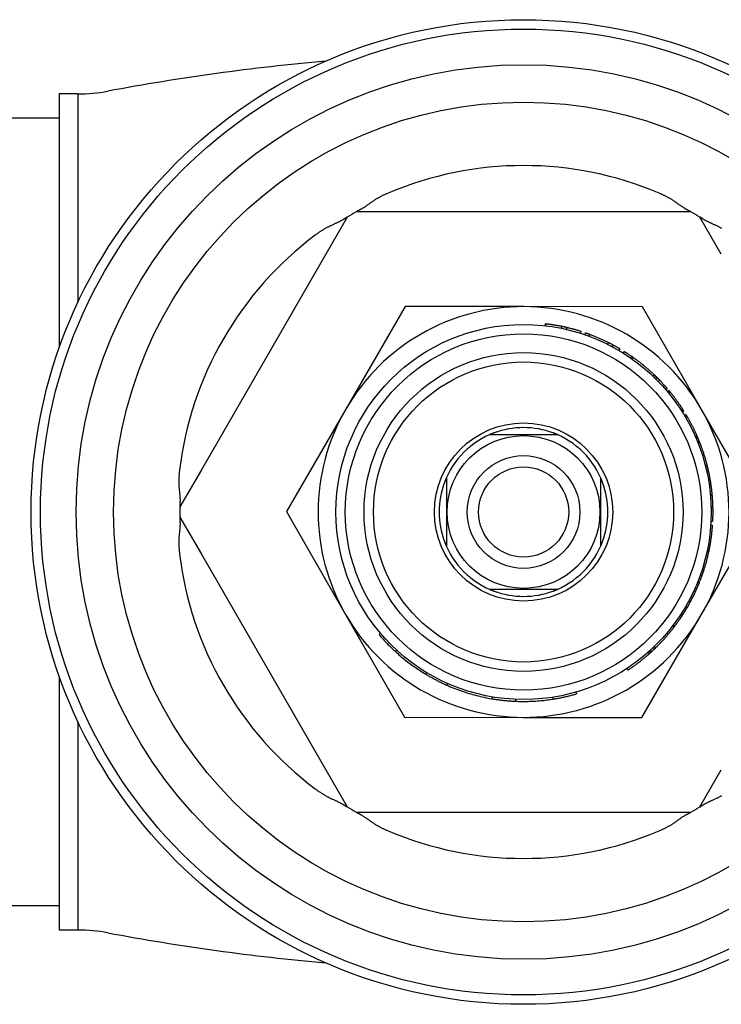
# Model space of a CAD drawing. Header units: millimetres. Extents: x 51 to 3773, y 35 to 413.
# Tile 6 of 11: x 284 to 321, y 359 to 412. Entities that reach past the tile are written whole.
import ezdxf

# ---------------------------------------------------------------- set-up
doc = ezdxf.new("R2010")
doc.units = ezdxf.units.MM
doc.layers.add('DETAIL', color=2, linetype='Continuous')

msp = doc.modelspace()

# ---------------------------------------------------------------- linework, layer by layer
at = {"layer": 'DETAIL'}
for p, q in [((285.978, 407.72), (285.978, 394.167)), ((286.978, 407.72), (285.978, 407.72)), ((286.978, 407.72), (286.978, 396.6)), ((285.978, 406.42), (277.924, 406.42)), ((301.333, 401.149), (300.188, 399.165)), ((304.094, 401.42), (301.803, 401.42)), ((317.361, 401.42), (304.094, 401.42)), ((319.652, 401.42), (317.361, 401.42)), ((321.267, 399.165), (320.122, 401.149)), ((300.188, 399.165), (293.555, 387.676)), ((304.422, 396.379), (301.253, 390.909)), ((310.744, 396.37), (304.422, 396.379)), ((317.066, 396.361), (310.744, 396.37)), ((320.219, 390.881), (317.066, 396.361)), ((311.883, 395.353), (311.894, 395.452)), ((311.918, 395.349), (311.929, 395.448)), ((311.919, 395.349), (311.931, 395.448)), ((311.931, 395.448), (311.929, 395.448)), ((312.739, 395.216), (312.759, 395.314)), ((313.023, 395.153), (313.046, 395.251)), ((313.774, 394.945), (313.805, 395.04)), ((313.989, 394.873), (314.022, 394.968)), ((314.231, 394.786), (314.266, 394.88)), ((315.21, 394.359), (315.255, 394.448)), ((315.454, 394.232), (315.502, 394.321)), ((315.82, 394.026), (315.871, 394.112)), ((316.048, 393.887), (316.102, 393.972)), ((316.05, 393.886), (316.103, 393.971)), ((316.103, 393.971), (316.102, 393.972)), ((316.439, 393.629), (316.496, 393.711)), ((316.52, 393.572), (316.578, 393.653)), ((317.627, 392.659), (317.696, 392.731)), ((317.704, 392.585), (317.774, 392.656)), ((317.774, 392.515), (317.845, 392.586)), ((317.916, 392.372), (317.988, 392.442)), ((318.312, 391.937), (318.388, 392.003)), ((318.392, 391.843), (318.469, 391.907)), ((318.446, 391.779), (318.523, 391.842)), ((301.253, 390.909), (298.084, 385.439)), ((319.138, 390.83), (319.222, 390.884)), ((319.182, 390.762), (319.266, 390.815)), ((319.306, 390.559), (319.392, 390.61)), ((323.372, 385.401), (320.219, 390.881)), ((319.349, 390.487), (319.435, 390.538)), ((312.532, 389.535), (308.924, 389.535)), ((319.883, 389.441), (319.975, 389.482)), ((319.916, 389.367), (320.008, 389.406)), ((319.999, 389.167), (320.092, 389.204)), ((320.017, 389.124), (320.109, 389.161)), ((320.017, 389.122), (320.11, 389.159)), ((320.11, 389.159), (320.109, 389.161)), ((293.555, 387.676), (292.409, 385.692)), ((320.418, 387.891), (320.514, 387.916)), ((320.526, 387.87), (320.429, 387.846)), ((320.483, 387.618), (320.581, 387.64)), ((320.484, 387.616), (320.581, 387.638)), ((320.519, 387.899), (320.514, 387.916)), ((320.581, 387.638), (320.581, 387.64)), ((306.613, 387.224), (306.613, 383.616)), ((314.843, 383.616), (314.843, 387.224)), ((320.685, 386.338), (320.785, 386.347)), ((320.789, 386.3), (320.69, 386.291)), ((320.787, 386.329), (320.785, 386.347)), ((298.084, 385.439), (301.237, 379.959)), ((320.203, 379.931), (323.372, 385.401)), ((320.724, 385.687), (320.824, 385.689)), ((320.727, 385.526), (320.827, 385.527)), ((292.409, 385.149), (293.555, 383.165)), ((320.716, 384.939), (320.816, 384.935)), ((320.704, 384.729), (320.804, 384.722)), ((320.515, 383.368), (320.613, 383.348)), ((320.565, 383.621), (320.663, 383.603)), ((293.555, 383.165), (300.188, 371.676)), ((320.24, 382.336), (320.335, 382.305)), ((320.005, 381.687), (320.097, 381.649)), ((320.022, 381.73), (320.115, 381.693)), ((320.056, 381.816), (320.149, 381.78)), ((320.152, 382.076), (320.246, 382.042)), ((308.924, 381.305), (312.532, 381.305)), ((319.298, 380.267), (319.383, 380.215)), ((319.358, 380.369), (319.444, 380.318)), ((301.237, 379.959), (304.389, 374.479)), ((317.033, 374.461), (320.203, 379.931)), ((319.074, 379.912), (319.157, 379.857)), ((319.078, 379.918), (319.162, 379.863)), ((319.129, 379.996), (319.213, 379.942)), ((318.677, 379.353), (318.756, 379.292)), ((318.714, 379.402), (318.794, 379.342)), ((303.099, 378.955), (303.023, 378.89)), ((303.965, 378.054), (303.897, 377.98)), ((317.438, 378.005), (317.505, 377.931)), ((317.473, 378.038), (317.541, 377.964)), ((317.643, 378.197), (317.712, 378.124)), ((317.697, 378.249), (317.767, 378.177)), ((317.364, 377.94), (317.43, 377.865)), ((316.225, 377.067), (316.28, 376.983)), ((285.978, 376.674), (285.978, 363.12)), ((305.563, 376.857), (305.511, 376.772)), ((306.671, 376.28), (306.63, 376.189)), ((309.058, 375.56), (309.041, 375.462)), ((310.3, 375.429), (310.296, 375.329)), ((312.294, 375.543), (312.309, 375.445)), ((313.513, 375.816), (313.541, 375.72)), ((304.389, 374.479), (310.711, 374.47)), ((310.711, 374.47), (317.033, 374.461)), ((286.978, 374.24), (286.978, 363.12)), ((300.188, 371.676), (301.333, 369.692)), ((320.122, 369.692), (321.267, 371.676)), ((301.803, 369.42), (304.094, 369.42)), ((304.094, 369.42), (317.361, 369.42)), ((317.361, 369.42), (319.652, 369.42)), ((285.978, 364.42), (277.924, 364.42)), ((286.978, 363.12), (285.978, 363.12))]:
    msp.add_line(p, q, dxfattribs=at)
at = {"layer": 'DETAIL', "flags": 128}
for points in [[(303.502, 402.42), (303.47, 402.406), (303.438, 402.392), (303.406, 402.378), (303.374, 402.364), (303.342, 402.349), (303.31, 402.335), (303.279, 402.32), (303.248, 402.305), (303.217, 402.29), (303.186, 402.274), (303.155, 402.259), (303.125, 402.243), (303.095, 402.227), (303.065, 402.211), (303.035, 402.195), (303.005, 402.179), (302.976, 402.162), (302.947, 402.146), (302.918, 402.129), (302.889, 402.112), (302.861, 402.095), (302.833, 402.077), (302.805, 402.06), (302.778, 402.043)], [(318.677, 402.043), (318.65, 402.06), (318.622, 402.077), (318.595, 402.095), (318.567, 402.111), (318.538, 402.128), (318.51, 402.145), (318.481, 402.162), (318.452, 402.178), (318.422, 402.194), (318.393, 402.21), (318.363, 402.226), (318.333, 402.242), (318.302, 402.258), (318.272, 402.273), (318.241, 402.288), (318.21, 402.304), (318.178, 402.319), (318.147, 402.334), (318.115, 402.348), (318.083, 402.363), (318.051, 402.378), (318.018, 402.392), (317.986, 402.406), (317.953, 402.42)], [(302.778, 402.043), (302.741, 402.019), (302.705, 401.995), (302.67, 401.971), (302.636, 401.948), (302.603, 401.925), (302.571, 401.902), (302.539, 401.88), (302.509, 401.858), (302.479, 401.836), (302.45, 401.815), (302.421, 401.794), (302.393, 401.774), (302.365, 401.754), (302.338, 401.735), (302.311, 401.716), (302.284, 401.698), (302.258, 401.68), (302.233, 401.663), (302.207, 401.646), (302.182, 401.63), (302.156, 401.615), (302.131, 401.6), (302.106, 401.585), (302.081, 401.572)], [(319.375, 401.572), (319.349, 401.585), (319.324, 401.6), (319.298, 401.615), (319.272, 401.631), (319.246, 401.648), (319.22, 401.665), (319.193, 401.683), (319.166, 401.701), (319.14, 401.719), (319.113, 401.739), (319.085, 401.758), (319.057, 401.778), (319.029, 401.798), (319.001, 401.819), (318.972, 401.84), (318.942, 401.861), (318.912, 401.883), (318.881, 401.905), (318.849, 401.927), (318.816, 401.95), (318.783, 401.973), (318.748, 401.996), (318.713, 402.02), (318.677, 402.043)], [(301.333, 401.149), (301.333, 401.148), (301.331, 401.147), (301.328, 401.145), (301.324, 401.143), (301.319, 401.14), (301.313, 401.136), (301.305, 401.132), (301.297, 401.127), (301.288, 401.121), (301.278, 401.115), (301.267, 401.109), (301.255, 401.101), (301.242, 401.094), (301.229, 401.086), (301.214, 401.077), (301.2, 401.068), (301.184, 401.059), (301.168, 401.049), (301.152, 401.039), (301.135, 401.028), (301.117, 401.018), (301.1, 401.007), (301.082, 400.996), (301.063, 400.984)], [(302.081, 401.572), (302.062, 401.562), (302.044, 401.552), (302.026, 401.542), (302.009, 401.533), (301.992, 401.524), (301.976, 401.515), (301.96, 401.507), (301.945, 401.498), (301.93, 401.49), (301.916, 401.482), (301.902, 401.474), (301.888, 401.467), (301.875, 401.46), (301.863, 401.453), (301.852, 401.447), (301.842, 401.442), (301.833, 401.437), (301.826, 401.432), (301.819, 401.429), (301.813, 401.426), (301.809, 401.423), (301.806, 401.421), (301.804, 401.42), (301.803, 401.42)], [(319.652, 401.42), (319.651, 401.42), (319.649, 401.421), (319.646, 401.423), (319.642, 401.425), (319.637, 401.428), (319.631, 401.432), (319.623, 401.436), (319.615, 401.441), (319.605, 401.446), (319.595, 401.452), (319.584, 401.458), (319.572, 401.465), (319.559, 401.472), (319.545, 401.479), (319.53, 401.487), (319.515, 401.496), (319.499, 401.504), (319.483, 401.513), (319.466, 401.522), (319.448, 401.532), (319.43, 401.542), (319.412, 401.551), (319.393, 401.561), (319.375, 401.572)], [(320.392, 400.984), (320.374, 400.995), (320.356, 401.006), (320.338, 401.017), (320.321, 401.028), (320.305, 401.038), (320.289, 401.048), (320.274, 401.057), (320.259, 401.066), (320.245, 401.075), (320.231, 401.083), (320.218, 401.091), (320.205, 401.099), (320.193, 401.106), (320.181, 401.113), (320.17, 401.12), (320.16, 401.126), (320.151, 401.131), (320.144, 401.136), (320.137, 401.14), (320.132, 401.143), (320.127, 401.145), (320.124, 401.147), (320.123, 401.148), (320.122, 401.149)], [(300.307, 400.616), (300.278, 400.601), (300.249, 400.586), (300.22, 400.57), (300.19, 400.554), (300.161, 400.537), (300.131, 400.52), (300.102, 400.503), (300.073, 400.485), (300.043, 400.468), (300.014, 400.45), (299.985, 400.432), (299.956, 400.413), (299.927, 400.395), (299.898, 400.376), (299.87, 400.357), (299.841, 400.337), (299.813, 400.318), (299.784, 400.298), (299.756, 400.278), (299.728, 400.259), (299.7, 400.238), (299.673, 400.218), (299.645, 400.198), (299.618, 400.178)], [(301.064, 400.984), (301.038, 400.969), (301.011, 400.953), (300.984, 400.938), (300.957, 400.923), (300.929, 400.909), (300.901, 400.895), (300.873, 400.881), (300.843, 400.867), (300.814, 400.853), (300.784, 400.839), (300.753, 400.825), (300.722, 400.811), (300.69, 400.796), (300.658, 400.782), (300.625, 400.767), (300.591, 400.752), (300.557, 400.736), (300.522, 400.72), (300.486, 400.704), (300.45, 400.687), (300.414, 400.669), (300.378, 400.652), (300.342, 400.634), (300.307, 400.616)], [(321.149, 400.616), (321.11, 400.636), (321.072, 400.655), (321.034, 400.673), (320.998, 400.69), (320.962, 400.707), (320.926, 400.724), (320.892, 400.739), (320.858, 400.755), (320.824, 400.77), (320.791, 400.785), (320.759, 400.799), (320.727, 400.813), (320.696, 400.828), (320.666, 400.841), (320.636, 400.855), (320.607, 400.869), (320.578, 400.883), (320.55, 400.897), (320.523, 400.911), (320.495, 400.925), (320.469, 400.939), (320.443, 400.954), (320.417, 400.969), (320.392, 400.984)], [(321.289, 400.54), (321.261, 400.556), (321.233, 400.571), (321.205, 400.586), (321.177, 400.601), (321.149, 400.616)], [(311.929, 395.448), (311.928, 395.449), (311.926, 395.449), (311.925, 395.449), (311.924, 395.449), (311.922, 395.449), (311.921, 395.449), (311.919, 395.45), (311.918, 395.45), (311.916, 395.45), (311.915, 395.45), (311.913, 395.45), (311.912, 395.45), (311.91, 395.451), (311.909, 395.451), (311.908, 395.451), (311.906, 395.451), (311.905, 395.451), (311.903, 395.451), (311.902, 395.452), (311.9, 395.452), (311.899, 395.452), (311.897, 395.452), (311.896, 395.452), (311.894, 395.452)], [(312.759, 395.314), (312.725, 395.321), (312.691, 395.327), (312.656, 395.334), (312.622, 395.341), (312.588, 395.347), (312.553, 395.354), (312.519, 395.36), (312.484, 395.366), (312.45, 395.372), (312.416, 395.378), (312.381, 395.384), (312.347, 395.389), (312.312, 395.395), (312.278, 395.4), (312.243, 395.406), (312.208, 395.411), (312.174, 395.416), (312.139, 395.421), (312.105, 395.426), (312.07, 395.43), (312.035, 395.435), (312.001, 395.44), (311.966, 395.444), (311.931, 395.448)], [(313.046, 395.251), (313.034, 395.253), (313.022, 395.256), (313.01, 395.259), (312.998, 395.262), (312.986, 395.264), (312.974, 395.267), (312.962, 395.27), (312.95, 395.272), (312.938, 395.275), (312.926, 395.278), (312.914, 395.28), (312.903, 395.283), (312.891, 395.286), (312.879, 395.288), (312.867, 395.291), (312.855, 395.294), (312.843, 395.296), (312.831, 395.299), (312.819, 395.301), (312.807, 395.304), (312.795, 395.306), (312.783, 395.309), (312.771, 395.311), (312.759, 395.314)], [(313.805, 395.04), (313.773, 395.05), (313.742, 395.06), (313.711, 395.07), (313.679, 395.079), (313.648, 395.089), (313.616, 395.098), (313.585, 395.107), (313.553, 395.117), (313.522, 395.126), (313.49, 395.135), (313.459, 395.144), (313.427, 395.153), (313.395, 395.161), (313.364, 395.17), (313.332, 395.179), (313.3, 395.187), (313.269, 395.195), (313.237, 395.203), (313.205, 395.212), (313.173, 395.22), (313.141, 395.227), (313.109, 395.235), (313.077, 395.243), (313.046, 395.251)], [(314.266, 394.88), (314.256, 394.884), (314.246, 394.887), (314.236, 394.891), (314.226, 394.895), (314.216, 394.899), (314.206, 394.902), (314.195, 394.906), (314.185, 394.91), (314.175, 394.914), (314.165, 394.917), (314.155, 394.921), (314.144, 394.925), (314.134, 394.928), (314.124, 394.932), (314.114, 394.936), (314.104, 394.939), (314.093, 394.943), (314.083, 394.946), (314.073, 394.95), (314.063, 394.954), (314.052, 394.957), (314.042, 394.961), (314.032, 394.964), (314.022, 394.968)], [(315.255, 394.448), (315.215, 394.468), (315.175, 394.488), (315.134, 394.508), (315.094, 394.528), (315.053, 394.547), (315.012, 394.566), (314.972, 394.585), (314.931, 394.604), (314.89, 394.623), (314.849, 394.641), (314.808, 394.659), (314.767, 394.677), (314.725, 394.695), (314.684, 394.713), (314.643, 394.73), (314.601, 394.748), (314.56, 394.765), (314.518, 394.782), (314.476, 394.799), (314.434, 394.815), (314.393, 394.832), (314.351, 394.848), (314.309, 394.864), (314.266, 394.88)], [(315.502, 394.321), (315.492, 394.326), (315.481, 394.331), (315.471, 394.337), (315.461, 394.342), (315.451, 394.348), (315.44, 394.353), (315.43, 394.359), (315.42, 394.364), (315.41, 394.369), (315.399, 394.375), (315.389, 394.38), (315.379, 394.385), (315.369, 394.391), (315.358, 394.396), (315.348, 394.401), (315.338, 394.407), (315.328, 394.412), (315.317, 394.417), (315.307, 394.422), (315.297, 394.428), (315.286, 394.433), (315.276, 394.438), (315.266, 394.443), (315.255, 394.448)], [(315.871, 394.112), (315.871, 394.113), (315.869, 394.114), (315.866, 394.116), (315.861, 394.118), (315.855, 394.122), (315.848, 394.126), (315.84, 394.131), (315.83, 394.136), (315.819, 394.143), (315.807, 394.15), (315.793, 394.158), (315.779, 394.166), (315.763, 394.176), (315.745, 394.185), (315.727, 394.196), (315.707, 394.207), (315.686, 394.219), (315.664, 394.232), (315.64, 394.245), (315.615, 394.259), (315.589, 394.273), (315.561, 394.288), (315.532, 394.304), (315.502, 394.321)], [(316.496, 393.711), (316.467, 393.731), (316.438, 393.751), (316.411, 393.77), (316.384, 393.788), (316.358, 393.805), (316.334, 393.821), (316.31, 393.837), (316.287, 393.852), (316.266, 393.867), (316.245, 393.88), (316.225, 393.893), (316.207, 393.904), (316.191, 393.915), (316.176, 393.925), (316.162, 393.933), (316.15, 393.941), (316.139, 393.948), (316.129, 393.954), (316.121, 393.959), (316.115, 393.963), (316.11, 393.967), (316.106, 393.969), (316.104, 393.97), (316.103, 393.971)], [(316.578, 393.653), (316.571, 393.658), (316.565, 393.662), (316.559, 393.667), (316.553, 393.671), (316.547, 393.675), (316.542, 393.678), (316.537, 393.682), (316.533, 393.685), (316.528, 393.688), (316.524, 393.691), (316.52, 393.694), (316.517, 393.696), (316.513, 393.699), (316.51, 393.701), (316.508, 393.703), (316.505, 393.704), (316.503, 393.706), (316.501, 393.707), (316.5, 393.708), (316.499, 393.709), (316.498, 393.71), (316.497, 393.71), (316.496, 393.711), (316.496, 393.711)], [(317.119, 393.241), (317.074, 393.277), (317.032, 393.311), (316.992, 393.343), (316.954, 393.373), (316.917, 393.401), (316.884, 393.427), (316.852, 393.452), (316.822, 393.474), (316.795, 393.495), (316.768, 393.515), (316.744, 393.533), (316.72, 393.55), (316.699, 393.566), (316.679, 393.581), (316.66, 393.594), (316.643, 393.607), (316.628, 393.618), (316.615, 393.627), (316.603, 393.635), (316.594, 393.642), (316.587, 393.647), (316.582, 393.65), (316.579, 393.653), (316.578, 393.653)], [(317.696, 392.731), (317.673, 392.753), (317.65, 392.775), (317.626, 392.797), (317.603, 392.819), (317.579, 392.841), (317.556, 392.863), (317.532, 392.884), (317.508, 392.906), (317.484, 392.927), (317.46, 392.949), (317.436, 392.97), (317.412, 392.991), (317.388, 393.013), (317.364, 393.034), (317.34, 393.055), (317.316, 393.076), (317.291, 393.097), (317.267, 393.117), (317.242, 393.138), (317.218, 393.159), (317.193, 393.179), (317.168, 393.2), (317.144, 393.22), (317.119, 393.241)], [(317.774, 392.656), (317.77, 392.659), (317.767, 392.663), (317.764, 392.666), (317.761, 392.669), (317.758, 392.672), (317.754, 392.675), (317.751, 392.678), (317.748, 392.681), (317.745, 392.684), (317.742, 392.688), (317.738, 392.691), (317.735, 392.694), (317.732, 392.697), (317.729, 392.7), (317.725, 392.703), (317.722, 392.706), (317.719, 392.709), (317.716, 392.712), (317.712, 392.715), (317.709, 392.719), (317.706, 392.722), (317.703, 392.725), (317.699, 392.728), (317.696, 392.731)], [(317.845, 392.586), (317.841, 392.59), (317.837, 392.594), (317.834, 392.597), (317.83, 392.601), (317.827, 392.604), (317.823, 392.608), (317.82, 392.611), (317.817, 392.614), (317.814, 392.617), (317.811, 392.62), (317.807, 392.623), (317.804, 392.626), (317.802, 392.629), (317.799, 392.632), (317.796, 392.635), (317.793, 392.637), (317.79, 392.64), (317.788, 392.642), (317.785, 392.645), (317.783, 392.647), (317.78, 392.65), (317.778, 392.652), (317.776, 392.654), (317.774, 392.656)], [(317.988, 392.442), (317.982, 392.448), (317.976, 392.454), (317.97, 392.46), (317.964, 392.466), (317.958, 392.472), (317.952, 392.478), (317.946, 392.484), (317.94, 392.49), (317.934, 392.496), (317.928, 392.502), (317.923, 392.508), (317.917, 392.514), (317.911, 392.52), (317.905, 392.526), (317.899, 392.532), (317.893, 392.539), (317.887, 392.545), (317.881, 392.551), (317.875, 392.557), (317.869, 392.563), (317.863, 392.568), (317.857, 392.574), (317.851, 392.58), (317.845, 392.586)], [(318.388, 392.003), (318.372, 392.021), (318.356, 392.04), (318.339, 392.059), (318.323, 392.077), (318.307, 392.096), (318.29, 392.114), (318.274, 392.133), (318.257, 392.152), (318.241, 392.17), (318.224, 392.188), (318.208, 392.207), (318.191, 392.225), (318.174, 392.243), (318.158, 392.262), (318.141, 392.28), (318.124, 392.298), (318.107, 392.316), (318.09, 392.334), (318.073, 392.352), (318.056, 392.37), (318.039, 392.388), (318.022, 392.406), (318.005, 392.424), (317.988, 392.442)], [(318.523, 391.842), (318.518, 391.848), (318.514, 391.853), (318.51, 391.858), (318.506, 391.862), (318.503, 391.867), (318.499, 391.871), (318.496, 391.875), (318.493, 391.878), (318.49, 391.882), (318.487, 391.885), (318.485, 391.888), (318.483, 391.891), (318.48, 391.894), (318.478, 391.896), (318.477, 391.898), (318.475, 391.9), (318.474, 391.902), (318.472, 391.903), (318.471, 391.904), (318.471, 391.905), (318.47, 391.906), (318.469, 391.907), (318.469, 391.907), (318.469, 391.907)], [(318.888, 391.371), (318.862, 391.407), (318.837, 391.441), (318.812, 391.474), (318.789, 391.505), (318.766, 391.536), (318.743, 391.565), (318.722, 391.593), (318.701, 391.62), (318.681, 391.645), (318.662, 391.67), (318.644, 391.693), (318.626, 391.715), (318.61, 391.735), (318.595, 391.754), (318.581, 391.771), (318.569, 391.786), (318.558, 391.799), (318.549, 391.811), (318.541, 391.82), (318.534, 391.828), (318.529, 391.834), (318.526, 391.839), (318.523, 391.842), (318.523, 391.842)], [(319.222, 390.884), (319.221, 390.885), (319.22, 390.888), (319.217, 390.893), (319.212, 390.899), (319.207, 390.908), (319.2, 390.918), (319.192, 390.93), (319.183, 390.944), (319.173, 390.96), (319.161, 390.978), (319.148, 390.998), (319.134, 391.019), (319.118, 391.042), (319.102, 391.066), (319.085, 391.092), (319.067, 391.118), (319.048, 391.146), (319.028, 391.175), (319.007, 391.205), (318.985, 391.236), (318.963, 391.268), (318.939, 391.301), (318.914, 391.336), (318.888, 391.371)], [(319.266, 390.815), (319.266, 390.815), (319.266, 390.815), (319.265, 390.816), (319.265, 390.817), (319.264, 390.818), (319.263, 390.819), (319.262, 390.821), (319.261, 390.823), (319.26, 390.825), (319.259, 390.827), (319.257, 390.83), (319.255, 390.832), (319.253, 390.835), (319.251, 390.839), (319.249, 390.842), (319.247, 390.846), (319.244, 390.85), (319.241, 390.854), (319.239, 390.858), (319.236, 390.863), (319.232, 390.868), (319.229, 390.873), (319.226, 390.879), (319.222, 390.884)], [(319.435, 390.538), (319.432, 390.544), (319.428, 390.549), (319.425, 390.555), (319.422, 390.56), (319.419, 390.565), (319.416, 390.569), (319.414, 390.574), (319.411, 390.578), (319.409, 390.582), (319.407, 390.586), (319.405, 390.589), (319.403, 390.592), (319.401, 390.595), (319.4, 390.598), (319.398, 390.6), (319.397, 390.602), (319.396, 390.604), (319.395, 390.606), (319.394, 390.607), (319.393, 390.608), (319.393, 390.609), (319.392, 390.61), (319.392, 390.61), (319.392, 390.61)], [(319.722, 390.015), (319.702, 390.054), (319.682, 390.092), (319.663, 390.128), (319.645, 390.163), (319.627, 390.197), (319.609, 390.229), (319.592, 390.26), (319.576, 390.29), (319.56, 390.318), (319.545, 390.345), (319.531, 390.371), (319.517, 390.396), (319.504, 390.418), (319.492, 390.439), (319.482, 390.458), (319.472, 390.475), (319.463, 390.49), (319.456, 390.502), (319.449, 390.513), (319.444, 390.522), (319.44, 390.529), (319.437, 390.534), (319.436, 390.537), (319.435, 390.538)], [(309.152, 389.635), (309.14, 389.631), (309.129, 389.627), (309.118, 389.622), (309.106, 389.618), (309.095, 389.613), (309.083, 389.608), (309.071, 389.604), (309.06, 389.599), (309.049, 389.594), (309.037, 389.59), (309.026, 389.585), (309.016, 389.58), (309.005, 389.576), (308.995, 389.571), (308.985, 389.567), (308.975, 389.562), (308.965, 389.558), (308.955, 389.553), (308.946, 389.549), (308.938, 389.544), (308.931, 389.541), (308.926, 389.538), (308.923, 389.536), (308.924, 389.535)], [(312.532, 389.535), (312.532, 389.536), (312.529, 389.538), (312.524, 389.541), (312.517, 389.544), (312.509, 389.549), (312.5, 389.553), (312.491, 389.558), (312.481, 389.562), (312.47, 389.567), (312.46, 389.571), (312.45, 389.576), (312.44, 389.58), (312.429, 389.585), (312.418, 389.59), (312.407, 389.594), (312.395, 389.599), (312.384, 389.604), (312.372, 389.608), (312.361, 389.613), (312.349, 389.618), (312.338, 389.622), (312.326, 389.627), (312.315, 389.631), (312.304, 389.635)], [(319.975, 389.482), (319.975, 389.483), (319.973, 389.486), (319.971, 389.491), (319.968, 389.498), (319.964, 389.507), (319.959, 389.519), (319.953, 389.532), (319.946, 389.547), (319.938, 389.565), (319.929, 389.584), (319.92, 389.605), (319.909, 389.629), (319.897, 389.654), (319.885, 389.68), (319.872, 389.708), (319.859, 389.737), (319.844, 389.767), (319.829, 389.799), (319.813, 389.832), (319.797, 389.866), (319.779, 389.901), (319.761, 389.938), (319.742, 389.976), (319.722, 390.015)], [(320.008, 389.406), (320.008, 389.406), (320.008, 389.407), (320.007, 389.407), (320.007, 389.408), (320.006, 389.41), (320.006, 389.411), (320.005, 389.413), (320.004, 389.415), (320.003, 389.417), (320.002, 389.419), (320.001, 389.422), (320, 389.425), (319.998, 389.428), (319.997, 389.432), (319.995, 389.436), (319.993, 389.44), (319.991, 389.444), (319.989, 389.449), (319.987, 389.454), (319.985, 389.459), (319.983, 389.464), (319.98, 389.47), (319.978, 389.475), (319.975, 389.482)], [(320.092, 389.204), (320.089, 389.213), (320.085, 389.221), (320.082, 389.23), (320.078, 389.238), (320.075, 389.246), (320.071, 389.255), (320.068, 389.263), (320.064, 389.272), (320.061, 389.28), (320.057, 389.289), (320.054, 389.297), (320.05, 389.305), (320.047, 389.314), (320.043, 389.322), (320.04, 389.331), (320.036, 389.339), (320.033, 389.348), (320.029, 389.356), (320.026, 389.364), (320.022, 389.373), (320.019, 389.381), (320.015, 389.39), (320.011, 389.398), (320.008, 389.406)], [(320.329, 388.556), (320.313, 388.602), (320.298, 388.647), (320.284, 388.689), (320.27, 388.73), (320.256, 388.77), (320.243, 388.808), (320.23, 388.844), (320.217, 388.878), (320.205, 388.91), (320.194, 388.941), (320.183, 388.971), (320.173, 388.998), (320.163, 389.024), (320.154, 389.048), (320.146, 389.069), (320.138, 389.088), (320.132, 389.104), (320.126, 389.119), (320.121, 389.131), (320.117, 389.141), (320.114, 389.149), (320.112, 389.154), (320.111, 389.158), (320.11, 389.159)], [(320.514, 387.916), (320.513, 387.921), (320.511, 387.928), (320.509, 387.938), (320.506, 387.949), (320.503, 387.962), (320.499, 387.977), (320.494, 387.995), (320.489, 388.014), (320.483, 388.035), (320.477, 388.058), (320.47, 388.083), (320.463, 388.109), (320.455, 388.138), (320.447, 388.168), (320.438, 388.2), (320.428, 388.233), (320.418, 388.268), (320.407, 388.305), (320.396, 388.343), (320.384, 388.382), (320.371, 388.423), (320.357, 388.466), (320.343, 388.51), (320.329, 388.556)], [(292.392, 387.663), (292.388, 387.627), (292.384, 387.591), (292.38, 387.555), (292.377, 387.519), (292.373, 387.484), (292.37, 387.448), (292.367, 387.413), (292.365, 387.378), (292.362, 387.344), (292.36, 387.309), (292.358, 387.275), (292.357, 387.241), (292.355, 387.207), (292.354, 387.173), (292.353, 387.139), (292.353, 387.106), (292.353, 387.073), (292.352, 387.04), (292.353, 387.007), (292.353, 386.974), (292.354, 386.942), (292.355, 386.91), (292.356, 386.879), (292.357, 386.847)], [(320.526, 387.87), (320.526, 387.87), (320.526, 387.87), (320.526, 387.871), (320.526, 387.871), (320.526, 387.871), (320.526, 387.872), (320.525, 387.873), (320.525, 387.873), (320.525, 387.874), (320.525, 387.875), (320.525, 387.876), (320.524, 387.877), (320.524, 387.878), (320.524, 387.88), (320.523, 387.881), (320.523, 387.883), (320.522, 387.884), (320.522, 387.886), (320.522, 387.888), (320.521, 387.89), (320.521, 387.892), (320.52, 387.894), (320.519, 387.896), (320.519, 387.899)], [(320.549, 387.775), (320.548, 387.781), (320.547, 387.786), (320.545, 387.791), (320.544, 387.796), (320.543, 387.801), (320.542, 387.805), (320.541, 387.81), (320.54, 387.814), (320.539, 387.819), (320.538, 387.823), (320.537, 387.827), (320.536, 387.831), (320.535, 387.835), (320.534, 387.839), (320.533, 387.842), (320.532, 387.846), (320.531, 387.849), (320.53, 387.853), (320.53, 387.856), (320.529, 387.859), (320.528, 387.862), (320.527, 387.865), (320.527, 387.867), (320.526, 387.87)], [(320.581, 387.64), (320.579, 387.646), (320.578, 387.651), (320.577, 387.657), (320.576, 387.663), (320.574, 387.668), (320.573, 387.674), (320.572, 387.679), (320.57, 387.685), (320.569, 387.691), (320.568, 387.696), (320.567, 387.702), (320.565, 387.708), (320.564, 387.713), (320.563, 387.719), (320.561, 387.725), (320.56, 387.73), (320.559, 387.736), (320.557, 387.741), (320.556, 387.747), (320.555, 387.753), (320.553, 387.758), (320.552, 387.764), (320.551, 387.77), (320.549, 387.775)], [(320.702, 387.008), (320.694, 387.056), (320.687, 387.103), (320.679, 387.147), (320.671, 387.19), (320.664, 387.231), (320.657, 387.27), (320.65, 387.308), (320.643, 387.344), (320.636, 387.378), (320.63, 387.41), (320.623, 387.441), (320.617, 387.47), (320.612, 387.497), (320.607, 387.521), (320.602, 387.544), (320.598, 387.563), (320.594, 387.581), (320.59, 387.596), (320.588, 387.609), (320.585, 387.619), (320.583, 387.628), (320.582, 387.633), (320.581, 387.637), (320.581, 387.638)], [(306.613, 387.224), (306.612, 387.224), (306.61, 387.222), (306.607, 387.217), (306.603, 387.21), (306.599, 387.202), (306.595, 387.193), (306.59, 387.183), (306.585, 387.173), (306.581, 387.163), (306.576, 387.153), (306.572, 387.143), (306.567, 387.132), (306.563, 387.121), (306.558, 387.11), (306.553, 387.099), (306.549, 387.088), (306.544, 387.076), (306.539, 387.065), (306.535, 387.053), (306.53, 387.042), (306.526, 387.03), (306.521, 387.019), (306.517, 387.007), (306.513, 386.996)], [(314.943, 386.996), (314.938, 387.007), (314.934, 387.019), (314.93, 387.03), (314.925, 387.042), (314.921, 387.053), (314.916, 387.065), (314.911, 387.076), (314.907, 387.088), (314.902, 387.099), (314.897, 387.11), (314.893, 387.121), (314.888, 387.132), (314.883, 387.143), (314.879, 387.153), (314.874, 387.163), (314.87, 387.173), (314.865, 387.183), (314.861, 387.193), (314.856, 387.202), (314.852, 387.21), (314.848, 387.217), (314.845, 387.222), (314.843, 387.224), (314.843, 387.224)], [(320.785, 386.347), (320.785, 386.352), (320.784, 386.36), (320.783, 386.37), (320.782, 386.381), (320.781, 386.395), (320.779, 386.41), (320.777, 386.428), (320.775, 386.448), (320.773, 386.469), (320.771, 386.493), (320.768, 386.519), (320.765, 386.546), (320.761, 386.576), (320.758, 386.607), (320.754, 386.64), (320.75, 386.674), (320.745, 386.71), (320.74, 386.748), (320.735, 386.787), (320.729, 386.828), (320.723, 386.871), (320.716, 386.915), (320.709, 386.961), (320.702, 387.008)], [(292.357, 386.847), (292.36, 386.803), (292.362, 386.76), (292.365, 386.719), (292.368, 386.678), (292.372, 386.638), (292.375, 386.599), (292.379, 386.561), (292.383, 386.524), (292.386, 386.487), (292.39, 386.451), (292.394, 386.416), (292.397, 386.381), (292.4, 386.347), (292.404, 386.313), (292.406, 386.28), (292.409, 386.248), (292.411, 386.216), (292.413, 386.185), (292.415, 386.155), (292.416, 386.124), (292.417, 386.095), (292.417, 386.065), (292.417, 386.036), (292.417, 386.007)], [(292.417, 386.008), (292.416, 385.986), (292.415, 385.965), (292.415, 385.945), (292.414, 385.925), (292.414, 385.905), (292.413, 385.887), (292.413, 385.868), (292.412, 385.851), (292.412, 385.835), (292.412, 385.819), (292.411, 385.803), (292.411, 385.788), (292.411, 385.774), (292.41, 385.76), (292.41, 385.748), (292.41, 385.736), (292.41, 385.726), (292.41, 385.717), (292.409, 385.709), (292.409, 385.703), (292.409, 385.698), (292.409, 385.694), (292.409, 385.692), (292.409, 385.692)], [(320.789, 386.3), (320.789, 386.3), (320.789, 386.3), (320.789, 386.301), (320.789, 386.301), (320.789, 386.301), (320.789, 386.302), (320.789, 386.303), (320.789, 386.303), (320.789, 386.304), (320.789, 386.305), (320.789, 386.306), (320.789, 386.307), (320.789, 386.309), (320.788, 386.31), (320.788, 386.312), (320.788, 386.313), (320.788, 386.315), (320.788, 386.317), (320.788, 386.318), (320.787, 386.32), (320.787, 386.323), (320.787, 386.325), (320.787, 386.327), (320.787, 386.329)], [(320.824, 385.689), (320.823, 385.715), (320.823, 385.74), (320.822, 385.766), (320.821, 385.791), (320.82, 385.817), (320.819, 385.842), (320.818, 385.868), (320.817, 385.893), (320.815, 385.919), (320.814, 385.944), (320.813, 385.969), (320.811, 385.995), (320.81, 386.02), (320.808, 386.046), (320.807, 386.071), (320.805, 386.097), (320.803, 386.122), (320.801, 386.148), (320.8, 386.173), (320.798, 386.198), (320.796, 386.224), (320.794, 386.249), (320.791, 386.275), (320.789, 386.3)], [(320.816, 384.935), (320.818, 384.969), (320.819, 385.004), (320.82, 385.037), (320.822, 385.069), (320.823, 385.101), (320.824, 385.132), (320.824, 385.163), (320.825, 385.192), (320.826, 385.221), (320.826, 385.249), (320.827, 385.276), (320.827, 385.303), (320.827, 385.329), (320.827, 385.353), (320.828, 385.376), (320.828, 385.398), (320.828, 385.418), (320.828, 385.438), (320.828, 385.456), (320.828, 385.473), (320.827, 385.488), (320.827, 385.502), (320.827, 385.515), (320.827, 385.527)], [(320.827, 385.527), (320.827, 385.534), (320.827, 385.54), (320.827, 385.547), (320.827, 385.554), (320.827, 385.561), (320.827, 385.568), (320.826, 385.574), (320.826, 385.581), (320.826, 385.588), (320.826, 385.595), (320.826, 385.601), (320.826, 385.608), (320.826, 385.615), (320.826, 385.622), (320.826, 385.628), (320.825, 385.635), (320.825, 385.642), (320.825, 385.649), (320.825, 385.655), (320.825, 385.662), (320.825, 385.669), (320.824, 385.676), (320.824, 385.682), (320.824, 385.689)], [(292.417, 384.833), (292.417, 384.802), (292.417, 384.772), (292.417, 384.741), (292.416, 384.71), (292.415, 384.679), (292.413, 384.647), (292.411, 384.616), (292.408, 384.584), (292.406, 384.551), (292.403, 384.518), (292.399, 384.485), (292.396, 384.451), (292.393, 384.416), (292.389, 384.381), (292.385, 384.345), (292.382, 384.309), (292.378, 384.272), (292.375, 384.234), (292.371, 384.195), (292.368, 384.156), (292.365, 384.115), (292.362, 384.075), (292.359, 384.034), (292.357, 383.993)], [(292.409, 385.149), (292.409, 385.148), (292.409, 385.146), (292.409, 385.142), (292.409, 385.138), (292.409, 385.132), (292.41, 385.124), (292.41, 385.116), (292.41, 385.106), (292.41, 385.096), (292.41, 385.084), (292.41, 385.071), (292.411, 385.057), (292.411, 385.042), (292.411, 385.026), (292.412, 385.01), (292.412, 384.992), (292.413, 384.974), (292.413, 384.956), (292.414, 384.936), (292.414, 384.916), (292.415, 384.896), (292.415, 384.875), (292.416, 384.854), (292.417, 384.833)], [(320.663, 383.603), (320.671, 383.649), (320.679, 383.696), (320.687, 383.742), (320.695, 383.788), (320.702, 383.835), (320.71, 383.881), (320.717, 383.928), (320.724, 383.974), (320.73, 384.021), (320.737, 384.067), (320.743, 384.114), (320.749, 384.161), (320.755, 384.207), (320.76, 384.254), (320.765, 384.301), (320.771, 384.347), (320.775, 384.394), (320.78, 384.441), (320.785, 384.488), (320.789, 384.534), (320.793, 384.581), (320.797, 384.628), (320.8, 384.675), (320.804, 384.722)], [(292.357, 383.993), (292.356, 383.96), (292.355, 383.927), (292.354, 383.894), (292.353, 383.86), (292.353, 383.827), (292.353, 383.793), (292.353, 383.76), (292.353, 383.726), (292.354, 383.692), (292.355, 383.658), (292.356, 383.624), (292.357, 383.59), (292.359, 383.556), (292.361, 383.522), (292.363, 383.488), (292.365, 383.454), (292.368, 383.419), (292.371, 383.385), (292.374, 383.35), (292.377, 383.316), (292.381, 383.281), (292.384, 383.247), (292.388, 383.212), (292.392, 383.178)], [(306.513, 383.844), (306.517, 383.833), (306.521, 383.822), (306.526, 383.81), (306.53, 383.798), (306.535, 383.787), (306.539, 383.775), (306.544, 383.764), (306.549, 383.752), (306.553, 383.741), (306.558, 383.73), (306.563, 383.719), (306.567, 383.708), (306.572, 383.698), (306.576, 383.687), (306.581, 383.677), (306.585, 383.667), (306.59, 383.657), (306.595, 383.647), (306.599, 383.638), (306.603, 383.63), (306.607, 383.624), (306.61, 383.618), (306.612, 383.616), (306.613, 383.616)], [(314.843, 383.616), (314.843, 383.616), (314.845, 383.618), (314.848, 383.624), (314.852, 383.63), (314.856, 383.638), (314.861, 383.647), (314.865, 383.657), (314.87, 383.667), (314.874, 383.677), (314.879, 383.687), (314.883, 383.698), (314.888, 383.708), (314.893, 383.719), (314.897, 383.73), (314.902, 383.741), (314.907, 383.752), (314.911, 383.764), (314.916, 383.775), (314.921, 383.787), (314.925, 383.798), (314.93, 383.81), (314.934, 383.822), (314.938, 383.833), (314.943, 383.844)], [(320.335, 382.305), (320.349, 382.348), (320.363, 382.391), (320.376, 382.434), (320.389, 382.477), (320.402, 382.52), (320.415, 382.563), (320.428, 382.606), (320.44, 382.649), (320.452, 382.693), (320.465, 382.736), (320.476, 382.779), (320.488, 382.823), (320.5, 382.866), (320.511, 382.91), (320.522, 382.954), (320.533, 382.997), (320.543, 383.041), (320.554, 383.085), (320.564, 383.128), (320.574, 383.172), (320.584, 383.216), (320.594, 383.26), (320.603, 383.304), (320.613, 383.348)], [(320.613, 383.348), (320.615, 383.359), (320.617, 383.369), (320.619, 383.38), (320.622, 383.39), (320.624, 383.401), (320.626, 383.412), (320.628, 383.422), (320.63, 383.433), (320.632, 383.443), (320.634, 383.454), (320.637, 383.465), (320.639, 383.475), (320.641, 383.486), (320.643, 383.497), (320.645, 383.507), (320.647, 383.518), (320.649, 383.529), (320.651, 383.539), (320.653, 383.55), (320.655, 383.56), (320.657, 383.571), (320.659, 383.582), (320.661, 383.592), (320.663, 383.603)], [(320.246, 382.042), (320.25, 382.053), (320.254, 382.064), (320.258, 382.075), (320.262, 382.086), (320.265, 382.097), (320.269, 382.108), (320.273, 382.119), (320.277, 382.13), (320.28, 382.141), (320.284, 382.152), (320.288, 382.163), (320.292, 382.174), (320.295, 382.185), (320.299, 382.195), (320.303, 382.206), (320.306, 382.217), (320.31, 382.228), (320.314, 382.239), (320.317, 382.25), (320.321, 382.261), (320.325, 382.272), (320.328, 382.283), (320.332, 382.294), (320.335, 382.305)], [(320.097, 381.649), (320.098, 381.651), (320.099, 381.653), (320.1, 381.655), (320.1, 381.657), (320.101, 381.658), (320.102, 381.66), (320.102, 381.662), (320.103, 381.664), (320.104, 381.666), (320.105, 381.667), (320.105, 381.669), (320.106, 381.671), (320.107, 381.673), (320.108, 381.675), (320.108, 381.677), (320.109, 381.678), (320.11, 381.68), (320.11, 381.682), (320.111, 381.684), (320.112, 381.686), (320.113, 381.687), (320.113, 381.689), (320.114, 381.691), (320.115, 381.693)], [(320.149, 381.78), (320.153, 381.791), (320.157, 381.802), (320.162, 381.813), (320.166, 381.824), (320.17, 381.835), (320.174, 381.846), (320.178, 381.856), (320.182, 381.867), (320.186, 381.878), (320.19, 381.889), (320.194, 381.9), (320.198, 381.911), (320.203, 381.922), (320.207, 381.933), (320.211, 381.944), (320.215, 381.955), (320.219, 381.966), (320.223, 381.977), (320.227, 381.988), (320.23, 381.999), (320.234, 382.01), (320.238, 382.02), (320.242, 382.031), (320.246, 382.042)], [(308.924, 381.305), (308.923, 381.304), (308.926, 381.302), (308.931, 381.299), (308.938, 381.296), (308.946, 381.292), (308.955, 381.287), (308.965, 381.283), (308.975, 381.278), (308.985, 381.273), (308.995, 381.269), (309.005, 381.264), (309.016, 381.26), (309.026, 381.255), (309.037, 381.25), (309.049, 381.246), (309.06, 381.241), (309.071, 381.236), (309.083, 381.232), (309.095, 381.227), (309.106, 381.223), (309.118, 381.218), (309.129, 381.214), (309.14, 381.209), (309.152, 381.205)], [(312.304, 381.205), (312.315, 381.209), (312.326, 381.214), (312.338, 381.218), (312.349, 381.223), (312.361, 381.227), (312.372, 381.232), (312.384, 381.236), (312.395, 381.241), (312.407, 381.246), (312.418, 381.25), (312.429, 381.255), (312.44, 381.26), (312.45, 381.264), (312.46, 381.269), (312.47, 381.273), (312.481, 381.278), (312.491, 381.283), (312.5, 381.287), (312.509, 381.292), (312.517, 381.296), (312.524, 381.299), (312.529, 381.302), (312.532, 381.304), (312.532, 381.305)], [(319.444, 380.318), (319.475, 380.372), (319.506, 380.425), (319.537, 380.479), (319.567, 380.533), (319.596, 380.587), (319.626, 380.642), (319.655, 380.696), (319.684, 380.751), (319.712, 380.806), (319.74, 380.861), (319.768, 380.916), (319.795, 380.972), (319.822, 381.027), (319.849, 381.083), (319.875, 381.139), (319.902, 381.195), (319.927, 381.251), (319.953, 381.308), (319.978, 381.364), (320.002, 381.421), (320.027, 381.478), (320.05, 381.535), (320.074, 381.592), (320.097, 381.649)], [(319.213, 379.942), (319.22, 379.953), (319.227, 379.964), (319.235, 379.976), (319.242, 379.987), (319.249, 379.998), (319.256, 380.01), (319.263, 380.021), (319.271, 380.032), (319.278, 380.044), (319.285, 380.055), (319.292, 380.067), (319.299, 380.078), (319.306, 380.089), (319.313, 380.101), (319.32, 380.112), (319.328, 380.124), (319.335, 380.135), (319.342, 380.147), (319.349, 380.158), (319.356, 380.169), (319.363, 380.181), (319.37, 380.192), (319.377, 380.204), (319.383, 380.215)], [(319.383, 380.215), (319.386, 380.22), (319.389, 380.224), (319.391, 380.228), (319.394, 380.233), (319.396, 380.237), (319.399, 380.241), (319.401, 380.245), (319.404, 380.25), (319.406, 380.254), (319.409, 380.258), (319.411, 380.262), (319.414, 380.267), (319.417, 380.271), (319.419, 380.275), (319.422, 380.28), (319.424, 380.284), (319.427, 380.288), (319.429, 380.292), (319.432, 380.297), (319.434, 380.301), (319.437, 380.305), (319.439, 380.309), (319.442, 380.314), (319.444, 380.318)], [(318.794, 379.342), (318.81, 379.363), (318.826, 379.384), (318.841, 379.405), (318.857, 379.426), (318.873, 379.447), (318.888, 379.469), (318.903, 379.49), (318.919, 379.511), (318.934, 379.532), (318.949, 379.554), (318.965, 379.575), (318.98, 379.597), (318.995, 379.618), (319.01, 379.64), (319.025, 379.661), (319.04, 379.683), (319.055, 379.704), (319.069, 379.726), (319.084, 379.748), (319.099, 379.769), (319.114, 379.791), (319.128, 379.813), (319.143, 379.835), (319.157, 379.857)], [(319.162, 379.863), (319.164, 379.866), (319.166, 379.87), (319.168, 379.873), (319.17, 379.876), (319.172, 379.879), (319.174, 379.883), (319.177, 379.886), (319.179, 379.889), (319.181, 379.893), (319.183, 379.896), (319.185, 379.899), (319.187, 379.902), (319.189, 379.906), (319.192, 379.909), (319.194, 379.912), (319.196, 379.915), (319.198, 379.919), (319.2, 379.922), (319.202, 379.925), (319.204, 379.929), (319.206, 379.932), (319.209, 379.935), (319.211, 379.938), (319.213, 379.942)], [(318.266, 378.698), (318.304, 378.741), (318.34, 378.782), (318.374, 378.822), (318.408, 378.86), (318.44, 378.898), (318.47, 378.935), (318.5, 378.97), (318.528, 379.004), (318.555, 379.037), (318.58, 379.068), (318.603, 379.097), (318.625, 379.124), (318.645, 379.149), (318.663, 379.172), (318.68, 379.193), (318.695, 379.213), (318.708, 379.23), (318.72, 379.245), (318.73, 379.258), (318.739, 379.269), (318.746, 379.278), (318.751, 379.285), (318.754, 379.29), (318.756, 379.292)], [(318.756, 379.292), (318.76, 379.296), (318.762, 379.3), (318.765, 379.304), (318.768, 379.308), (318.771, 379.311), (318.773, 379.314), (318.775, 379.317), (318.777, 379.32), (318.78, 379.323), (318.781, 379.325), (318.783, 379.328), (318.785, 379.33), (318.786, 379.332), (318.788, 379.334), (318.789, 379.335), (318.79, 379.337), (318.791, 379.338), (318.792, 379.339), (318.793, 379.34), (318.793, 379.341), (318.794, 379.341), (318.794, 379.342), (318.794, 379.342), (318.794, 379.342)], [(303.023, 378.89), (303.057, 378.85), (303.091, 378.81), (303.126, 378.77), (303.16, 378.731), (303.195, 378.692), (303.23, 378.652), (303.266, 378.613), (303.301, 378.575), (303.337, 378.536), (303.373, 378.498), (303.409, 378.46), (303.446, 378.421), (303.482, 378.384), (303.519, 378.346), (303.556, 378.309), (303.593, 378.271), (303.63, 378.234), (303.668, 378.197), (303.705, 378.161), (303.743, 378.124), (303.781, 378.088), (303.82, 378.052), (303.858, 378.016), (303.897, 377.98)], [(317.767, 378.177), (317.768, 378.178), (317.771, 378.181), (317.776, 378.186), (317.783, 378.193), (317.792, 378.201), (317.803, 378.212), (317.815, 378.225), (317.83, 378.239), (317.846, 378.255), (317.865, 378.274), (317.885, 378.294), (317.907, 378.316), (317.93, 378.339), (317.955, 378.365), (317.982, 378.393), (318.01, 378.422), (318.04, 378.453), (318.07, 378.485), (318.101, 378.518), (318.133, 378.552), (318.165, 378.587), (318.198, 378.623), (318.232, 378.66), (318.266, 378.698)], [(317.541, 377.964), (317.548, 377.971), (317.555, 377.977), (317.563, 377.984), (317.57, 377.991), (317.577, 377.997), (317.584, 378.004), (317.591, 378.011), (317.598, 378.017), (317.606, 378.024), (317.613, 378.031), (317.62, 378.037), (317.627, 378.044), (317.634, 378.051), (317.641, 378.057), (317.648, 378.064), (317.656, 378.071), (317.663, 378.077), (317.67, 378.084), (317.677, 378.091), (317.684, 378.098), (317.691, 378.104), (317.698, 378.111), (317.705, 378.118), (317.712, 378.124)], [(317.712, 378.124), (317.715, 378.127), (317.717, 378.129), (317.719, 378.131), (317.721, 378.133), (317.724, 378.135), (317.726, 378.138), (317.728, 378.14), (317.731, 378.142), (317.733, 378.144), (317.735, 378.147), (317.737, 378.149), (317.74, 378.151), (317.742, 378.153), (317.744, 378.155), (317.747, 378.158), (317.749, 378.16), (317.751, 378.162), (317.753, 378.164), (317.756, 378.166), (317.758, 378.169), (317.76, 378.171), (317.763, 378.173), (317.765, 378.175), (317.767, 378.177)], [(303.897, 377.98), (303.959, 377.924), (304.022, 377.868), (304.085, 377.812), (304.149, 377.757), (304.213, 377.702), (304.277, 377.648), (304.342, 377.595), (304.408, 377.542), (304.474, 377.489), (304.54, 377.438), (304.607, 377.386), (304.674, 377.336), (304.741, 377.285), (304.809, 377.236), (304.878, 377.187), (304.947, 377.138), (305.016, 377.09), (305.085, 377.043), (305.155, 376.996), (305.226, 376.95), (305.297, 376.905), (305.368, 376.86), (305.439, 376.815), (305.511, 376.772)], [(316.907, 377.431), (316.952, 377.466), (316.995, 377.499), (317.035, 377.531), (317.073, 377.562), (317.108, 377.591), (317.141, 377.618), (317.172, 377.643), (317.201, 377.667), (317.227, 377.689), (317.252, 377.71), (317.276, 377.73), (317.298, 377.749), (317.318, 377.767), (317.337, 377.783), (317.354, 377.798), (317.37, 377.812), (317.384, 377.824), (317.397, 377.835), (317.407, 377.844), (317.415, 377.851), (317.422, 377.857), (317.427, 377.861), (317.43, 377.864), (317.43, 377.865)], [(317.43, 377.865), (317.437, 377.87), (317.442, 377.875), (317.448, 377.88), (317.453, 377.885), (317.458, 377.89), (317.463, 377.894), (317.468, 377.898), (317.472, 377.902), (317.476, 377.905), (317.48, 377.909), (317.483, 377.912), (317.486, 377.915), (317.489, 377.917), (317.492, 377.92), (317.494, 377.922), (317.497, 377.924), (317.498, 377.926), (317.5, 377.927), (317.502, 377.928), (317.503, 377.929), (317.504, 377.93), (317.504, 377.931), (317.505, 377.931), (317.505, 377.931)], [(317.505, 377.931), (317.506, 377.933), (317.508, 377.934), (317.509, 377.935), (317.511, 377.937), (317.512, 377.938), (317.514, 377.94), (317.515, 377.941), (317.517, 377.942), (317.518, 377.944), (317.52, 377.945), (317.521, 377.946), (317.523, 377.948), (317.524, 377.949), (317.526, 377.95), (317.527, 377.952), (317.529, 377.953), (317.53, 377.955), (317.532, 377.956), (317.533, 377.957), (317.535, 377.959), (317.536, 377.96), (317.538, 377.961), (317.539, 377.963), (317.541, 377.964)], [(316.28, 376.983), (316.307, 377.001), (316.333, 377.019), (316.36, 377.036), (316.387, 377.054), (316.413, 377.072), (316.44, 377.09), (316.466, 377.109), (316.493, 377.127), (316.519, 377.145), (316.545, 377.164), (316.571, 377.182), (316.598, 377.201), (316.624, 377.22), (316.65, 377.238), (316.676, 377.257), (316.702, 377.276), (316.727, 377.295), (316.753, 377.314), (316.779, 377.334), (316.805, 377.353), (316.83, 377.372), (316.856, 377.392), (316.881, 377.411), (316.907, 377.431)], [(305.511, 376.772), (305.556, 376.744), (305.601, 376.718), (305.647, 376.691), (305.692, 376.665), (305.738, 376.639), (305.784, 376.613), (305.83, 376.587), (305.876, 376.562), (305.922, 376.537), (305.968, 376.512), (306.015, 376.487), (306.061, 376.463), (306.108, 376.438), (306.155, 376.414), (306.202, 376.391), (306.249, 376.367), (306.296, 376.344), (306.344, 376.321), (306.391, 376.298), (306.439, 376.276), (306.486, 376.254), (306.534, 376.232), (306.582, 376.21), (306.63, 376.189)], [(306.63, 376.189), (306.726, 376.146), (306.823, 376.105), (306.92, 376.065), (307.018, 376.026), (307.116, 375.988), (307.215, 375.951), (307.313, 375.915), (307.413, 375.88), (307.512, 375.846), (307.612, 375.813), (307.712, 375.781), (307.813, 375.75), (307.914, 375.72), (308.015, 375.691), (308.117, 375.663), (308.218, 375.637), (308.32, 375.611), (308.423, 375.587), (308.525, 375.563), (308.628, 375.541), (308.731, 375.519), (308.834, 375.499), (308.938, 375.48), (309.041, 375.462)], [(309.041, 375.462), (309.093, 375.453), (309.145, 375.445), (309.197, 375.437), (309.249, 375.429), (309.301, 375.421), (309.353, 375.414), (309.405, 375.407), (309.458, 375.4), (309.51, 375.394), (309.562, 375.388), (309.614, 375.382), (309.667, 375.376), (309.719, 375.371), (309.771, 375.365), (309.824, 375.361), (309.876, 375.356), (309.928, 375.352), (309.981, 375.348), (310.033, 375.344), (310.086, 375.34), (310.138, 375.337), (310.191, 375.334), (310.243, 375.332), (310.296, 375.329)], [(310.296, 375.329), (310.38, 375.326), (310.464, 375.324), (310.548, 375.322), (310.633, 375.321), (310.717, 375.32), (310.801, 375.32), (310.885, 375.321), (310.969, 375.323), (311.053, 375.325), (311.137, 375.328), (311.222, 375.332), (311.306, 375.337), (311.39, 375.342), (311.474, 375.348), (311.557, 375.354), (311.641, 375.361), (311.725, 375.369), (311.809, 375.378), (311.892, 375.387), (311.976, 375.398), (312.059, 375.408), (312.143, 375.42), (312.226, 375.432), (312.309, 375.445)], [(312.309, 375.445), (312.361, 375.453), (312.413, 375.462), (312.465, 375.471), (312.517, 375.48), (312.569, 375.489), (312.62, 375.499), (312.672, 375.509), (312.723, 375.519), (312.775, 375.53), (312.827, 375.541), (312.878, 375.552), (312.929, 375.563), (312.981, 375.575), (313.032, 375.586), (313.083, 375.599), (313.134, 375.611), (313.185, 375.624), (313.236, 375.637), (313.287, 375.65), (313.338, 375.663), (313.389, 375.677), (313.439, 375.691), (313.49, 375.705), (313.541, 375.72)], [(299.618, 370.663), (299.647, 370.641), (299.676, 370.619), (299.705, 370.598), (299.734, 370.577), (299.763, 370.557), (299.792, 370.536), (299.821, 370.516), (299.85, 370.496), (299.879, 370.477), (299.908, 370.458), (299.937, 370.439), (299.966, 370.421), (299.994, 370.403), (300.023, 370.385), (300.052, 370.367), (300.08, 370.35), (300.109, 370.333), (300.137, 370.316), (300.166, 370.3), (300.194, 370.284), (300.222, 370.269), (300.251, 370.254), (300.279, 370.239), (300.307, 370.224)], [(300.307, 370.224), (300.346, 370.205), (300.384, 370.186), (300.421, 370.167), (300.458, 370.15), (300.494, 370.133), (300.529, 370.117), (300.564, 370.101), (300.598, 370.085), (300.631, 370.07), (300.664, 370.055), (300.696, 370.041), (300.728, 370.027), (300.759, 370.013), (300.789, 369.999), (300.819, 369.985), (300.848, 369.971), (300.877, 369.957), (300.905, 369.943), (300.933, 369.929), (300.96, 369.915), (300.986, 369.901), (301.013, 369.886), (301.038, 369.871), (301.064, 369.856)], [(320.392, 369.856), (320.418, 369.872), (320.444, 369.887), (320.471, 369.902), (320.498, 369.917), (320.526, 369.931), (320.554, 369.945), (320.583, 369.959), (320.612, 369.973), (320.642, 369.987), (320.672, 370.001), (320.702, 370.015), (320.734, 370.029), (320.765, 370.044), (320.798, 370.058), (320.831, 370.073), (320.864, 370.088), (320.899, 370.104), (320.933, 370.12), (320.969, 370.136), (321.005, 370.153), (321.041, 370.171), (321.077, 370.188), (321.113, 370.206), (321.149, 370.224)], [(321.149, 370.224), (321.177, 370.239), (321.206, 370.255), (321.236, 370.27), (321.265, 370.287), (321.295, 370.303)], [(301.063, 369.856), (301.081, 369.845), (301.099, 369.834), (301.117, 369.823), (301.134, 369.812), (301.15, 369.802), (301.166, 369.792), (301.182, 369.783), (301.197, 369.774), (301.211, 369.765), (301.224, 369.757), (301.238, 369.749), (301.25, 369.741), (301.263, 369.734), (301.274, 369.727), (301.285, 369.72), (301.295, 369.714), (301.304, 369.709), (301.312, 369.705), (301.318, 369.701), (301.324, 369.697), (301.328, 369.695), (301.331, 369.693), (301.333, 369.692), (301.333, 369.692)], [(320.122, 369.692), (320.123, 369.692), (320.124, 369.693), (320.127, 369.695), (320.131, 369.697), (320.137, 369.7), (320.143, 369.704), (320.15, 369.708), (320.158, 369.713), (320.168, 369.719), (320.178, 369.725), (320.189, 369.732), (320.201, 369.739), (320.213, 369.746), (320.227, 369.755), (320.241, 369.763), (320.256, 369.772), (320.271, 369.782), (320.287, 369.791), (320.304, 369.801), (320.321, 369.812), (320.338, 369.823), (320.356, 369.833), (320.374, 369.845), (320.392, 369.856)], [(301.803, 369.42), (301.804, 369.42), (301.806, 369.419), (301.809, 369.417), (301.813, 369.415), (301.818, 369.412), (301.825, 369.408), (301.832, 369.404), (301.84, 369.4), (301.85, 369.394), (301.86, 369.389), (301.872, 369.382), (301.884, 369.376), (301.897, 369.368), (301.911, 369.361), (301.925, 369.353), (301.94, 369.345), (301.956, 369.336), (301.973, 369.327), (301.99, 369.318), (302.007, 369.308), (302.025, 369.299), (302.043, 369.289), (302.062, 369.279), (302.081, 369.269)], [(302.081, 369.269), (302.106, 369.255), (302.132, 369.24), (302.157, 369.225), (302.183, 369.209), (302.209, 369.192), (302.236, 369.175), (302.262, 369.157), (302.289, 369.139), (302.316, 369.121), (302.343, 369.102), (302.37, 369.082), (302.398, 369.062), (302.426, 369.042), (302.455, 369.021), (302.484, 369), (302.513, 368.979), (302.544, 368.957), (302.575, 368.935), (302.607, 368.913), (302.639, 368.89), (302.673, 368.867), (302.707, 368.844), (302.743, 368.821), (302.778, 368.797)], [(318.677, 368.797), (318.714, 368.822), (318.75, 368.846), (318.786, 368.869), (318.82, 368.893), (318.853, 368.916), (318.885, 368.938), (318.916, 368.961), (318.947, 368.982), (318.976, 369.004), (319.006, 369.025), (319.035, 369.046), (319.063, 369.066), (319.091, 369.086), (319.118, 369.105), (319.145, 369.124), (319.171, 369.142), (319.197, 369.16), (319.223, 369.177), (319.248, 369.194), (319.274, 369.21), (319.299, 369.225), (319.324, 369.24), (319.349, 369.255), (319.375, 369.269)], [(319.375, 369.269), (319.393, 369.279), (319.411, 369.288), (319.429, 369.298), (319.446, 369.307), (319.463, 369.316), (319.479, 369.325), (319.495, 369.334), (319.51, 369.342), (319.525, 369.35), (319.54, 369.358), (319.554, 369.366), (319.567, 369.373), (319.58, 369.38), (319.592, 369.387), (319.603, 369.393), (319.613, 369.398), (319.622, 369.403), (319.63, 369.408), (319.636, 369.411), (319.642, 369.415), (319.646, 369.417), (319.649, 369.419), (319.651, 369.42), (319.652, 369.42)], [(302.778, 368.797), (302.806, 368.78), (302.833, 368.763), (302.861, 368.746), (302.889, 368.729), (302.917, 368.712), (302.946, 368.695), (302.975, 368.679), (303.004, 368.662), (303.033, 368.646), (303.063, 368.63), (303.092, 368.614), (303.123, 368.598), (303.153, 368.583), (303.184, 368.567), (303.214, 368.552), (303.246, 368.536), (303.277, 368.521), (303.309, 368.506), (303.34, 368.492), (303.372, 368.477), (303.405, 368.463), (303.437, 368.448), (303.47, 368.434), (303.502, 368.42)], [(317.953, 368.42), (317.985, 368.434), (318.018, 368.448), (318.05, 368.462), (318.082, 368.476), (318.113, 368.491), (318.145, 368.506), (318.176, 368.52), (318.208, 368.535), (318.239, 368.551), (318.27, 368.566), (318.3, 368.581), (318.331, 368.597), (318.361, 368.613), (318.391, 368.629), (318.421, 368.645), (318.45, 368.661), (318.479, 368.678), (318.509, 368.695), (318.537, 368.711), (318.566, 368.728), (318.594, 368.745), (318.622, 368.763), (318.65, 368.78), (318.677, 368.797)]]:
    msp.add_lwpolyline(points, dxfattribs=at)
at = {"layer": 'DETAIL'}
for radius in [26.25, 25.75, 23.85, 21.853, 10, 9.5, 8.5, 8, 4.75, 4.073, 3.004, 2.404]:
    msp.add_circle((310.728, 385.42), radius, dxfattribs=at)
for centre, radius, start, end in [((310.728, 289.92), 120, 95.04554, 100.64023), ((287.094, 415.719), 8, 269.17, 280.6402), ((310.728, 385.42), 18.472, 66.9731, 113.0269), ((310.728, 385.42), 18.321, 119.1511, 120.8489), ((310.728, 385.42), 18.321, 59.1511, 60.8489), ((310.728, 385.42), 18.472, 126.9731, 173.0269), ((310.728, 385.42), 10.95, 89.915, 149.915), ((310.728, 385.42), 10.95, 29.915, 89.915), ((310.728, 385.42), 10.95, 149.915, 209.915), ((310.728, 385.42), 10.95, 329.915, 29.915), ((310.728, 385.42), 4.5, 110.5009, 159.4991), ((310.728, 385.42), 4.5, 69.4991, 110.5009), ((310.728, 385.42), 4.5, 20.5009, 69.4991), ((310.728, 385.42), 4.5, 159.4991, 200.5009), ((310.728, 385.42), 4.5, 339.4991, 20.5009), ((310.728, 385.42), 18.321, 179.1511, 180.8489), ((310.728, 385.42), 4.5, 200.5009, 249.4991), ((310.728, 385.42), 4.5, 290.5009, 339.4991), ((310.728, 385.42), 18.472, 186.9731, 233.0269), ((310.728, 385.42), 4.5, 249.4991, 290.5009), ((310.728, 385.42), 10.95, 209.915, 269.915), ((310.728, 385.42), 10.95, 269.915, 329.915), ((310.728, 385.42), 18.321, 239.1511, 240.8489), ((310.728, 385.42), 18.321, 299.1511, 300.8489), ((310.728, 385.42), 18.472, 246.9731, 293.0269), ((287.094, 355.121), 8, 79.3598, 90.83), ((310.728, 480.92), 120, 259.35977, 264.95446)]:
    msp.add_arc(centre, radius, start, end, dxfattribs=at)

doc.saveas('drawing.dxf')
